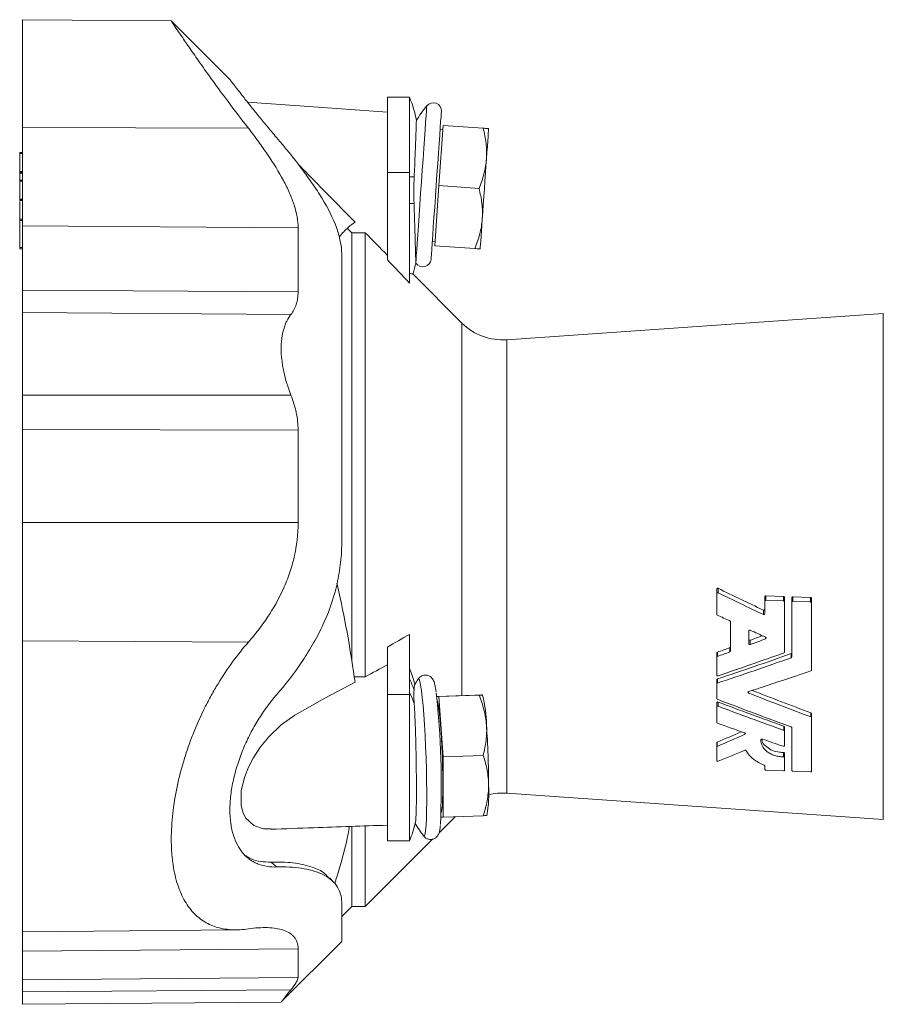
# Model space of a CAD drawing. Header units: millimetres. Extents: x 113 to 719, y 52 to 537.
# Tile 3 of 5: x 116 to 274, y 339 to 519. Entities that reach past the tile are written whole.
import ezdxf

# ---------------------------------------------------------------- set-up
doc = ezdxf.new("R2010")
doc.units = ezdxf.units.MM

msp = doc.modelspace()

# ---------------------------------------------------------------- linework, layer by layer
at = {"color": 7, "linetype": 'Continuous', "lineweight": 15}
for p, q in [((144.12, 518.32), (117, 518.56)), ((154.8, 507.63), (144.13, 518.3)), ((187.5, 504.42), (183.5, 504.42)), ((183.5, 504.42), (183.5, 490.68)), ((187.5, 504.42), (187.5, 490.68)), ((193.64, 499.28), (192.88, 488.31)), ((193.64, 499.28), (200.94, 498.77)), ((193.59, 498.53), (193.09, 498.57)), ((116.49, 494.34), (117, 494.34)), ((116.49, 494.15), (116.49, 490.85)), ((116.49, 490.67), (117, 490.67)), ((116.49, 490.56), (116.49, 489.34)), ((183.5, 490.68), (183.5, 474.76)), ((187.5, 490.68), (187.5, 470.54)), ((116.49, 489.32), (117, 489.32)), ((116.49, 489.14), (116.49, 485.84)), ((192.88, 488.31), (192.11, 477.33)), ((192.88, 488.31), (200.18, 487.8)), ((116.49, 485.65), (117, 485.65)), ((116.49, 481.93), (116.49, 477.03)), ((176.98, 479.71), (176.18, 480.53)), ((176.98, 401.53), (176.98, 479.71)), ((179.46, 479.71), (176.98, 479.71)), ((179.46, 398.74), (179.46, 479.71)), ((191.66, 478.12), (192.16, 478.08)), ((116.49, 476.75), (117, 476.75)), ((192.11, 477.33), (199.41, 476.82)), ((197.07, 463.25), (188.1, 472.22)), ((273.85, 465), (205.23, 460.2)), ((243.5, 413.88), (243.5, 414.7)), ((243.5, 413.88), (243.5, 410.16)), ((252.25, 412.5), (252.25, 413.31)), ((252.43, 413.5), (255.67, 413.38)), ((255.85, 412.37), (255.85, 413.18)), ((257.18, 412.32), (257.18, 413.13)), ((257.36, 413.31), (260.6, 413.19)), ((260.78, 412.18), (260.78, 412.99)), ((252.25, 412.5), (252.25, 410.27)), ((255.67, 412.56), (252.43, 412.69)), ((255.85, 403.26), (255.85, 412.37)), ((257.18, 412.32), (257.18, 402.37)), ((260.6, 412.38), (257.36, 412.5)), ((260.78, 400), (260.78, 412.18)), ((246.02, 408.74), (246.02, 403.44)), ((187.5, 406.48), (187.5, 395.49)), ((249.35, 407.08), (249.35, 404.8)), ((183.5, 404.17), (183.5, 395.49)), ((243.5, 402.31), (243.5, 403.07)), ((243.5, 402.31), (243.5, 399.08)), ((177.43, 398.74), (179.46, 398.74)), ((243.5, 397.45), (243.5, 398.2)), ((243.5, 397.45), (243.5, 394.79)), ((183.5, 395.49), (183.5, 368.83)), ((187.5, 395.49), (187.5, 368.83)), ((192.47, 395.14), (199.41, 395.38)), ((192.47, 395.13), (192.88, 395.14)), ((192.88, 395.14), (200.18, 395.39)), ((192.88, 395.14), (193.64, 384.15)), ((200.84, 395.36), (200.79, 395.45)), ((243.5, 393.26), (243.5, 394.01)), ((243.5, 393.26), (243.5, 390.42)), ((260.78, 391.28), (260.78, 392.03)), ((255.85, 388.84), (255.85, 389.6)), ((260.78, 381.51), (260.78, 391.28)), ((255.85, 386.19), (255.85, 388.84)), ((257.18, 389.48), (257.18, 381.65)), ((243.5, 385.94), (243.5, 386.72)), ((193.64, 384.15), (200.94, 384.41)), ((243.5, 385.94), (243.5, 383.5)), ((255.85, 384.01), (255.85, 384.81)), ((193.64, 384.15), (193.64, 373.15)), ((252.25, 382.52), (252.25, 381.84)), ((255.85, 381.7), (255.85, 384.01)), ((252.43, 381.72), (255.67, 381.59)), ((257.36, 381.53), (260.6, 381.4)), ((205.23, 377.53), (273.85, 372.73)), ((201.57, 373.42), (201.61, 373.5)), ((192.91, 370.31), (195.82, 373.23)), ((193.64, 373.15), (193.24, 373.15)), ((193.64, 373.15), (200.94, 373.41)), ((201.56, 373.41), (201.57, 373.42)), ((176.98, 356.86), (176.98, 371.38)), ((179.46, 356.86), (179.46, 371.46)), ((179.46, 356.86), (191.73, 369.14)), ((183.5, 368.83), (187.5, 368.83)), ((190.06, 369.75), (190.08, 369.73)), ((163.28, 364.06), (162.3, 364.94)), ((175.16, 355.04), (176.98, 356.86)), ((176.98, 356.86), (179.46, 356.86)), ((117, 352.25), (156.02, 352.59)), ((164.16, 339.46), (175.2, 350.5)), ((117, 339.02), (164.16, 339.43))]:
    msp.add_line(p, q, dxfattribs=at)
at = {"color": 8, "linetype": 'Continuous', "lineweight": 0}
for p, q in [((117, 498.9), (158.16, 498.75)), ((116.49, 494.15), (117, 494.15)), ((116.49, 490.85), (117, 490.85)), ((116.49, 490.56), (117, 490.56)), ((183.5, 490.68), (187.5, 490.68)), ((116.49, 489.14), (117, 489.14)), ((188.37, 489.92), (187.5, 489.92)), ((116.49, 485.84), (117, 485.84)), ((116.49, 485.56), (117, 485.56)), ((188.34, 485.01), (187.5, 485.01)), ((116.49, 482.19), (117, 482.19)), ((116.49, 481.93), (117, 481.93)), ((117, 480.98), (167.21, 480.62)), ((116.49, 477.03), (117, 477.03)), ((117, 469.24), (167.21, 468.95)), ((117, 465.17), (165.9, 464.81)), ((197.07, 418.86), (197.07, 463.25)), ((273.85, 372.73), (273.85, 465)), ((205.23, 418.86), (205.23, 460.2)), ((117, 450.12), (165.9, 450.11)), ((117, 443.86), (167.21, 443.72)), ((117, 426.9), (167.21, 426.86)), ((197.07, 395.3), (197.07, 418.86)), ((205.23, 377.53), (205.23, 418.86)), ((243.75, 414.05), (243.75, 414.88)), ((252.43, 412.69), (252.43, 413.5)), ((255.67, 412.56), (255.67, 413.38)), ((257.36, 412.5), (257.36, 413.31)), ((260.6, 412.38), (260.6, 413.19)), ((252, 410.11), (252, 410.91)), ((252.38, 405.66), (252.38, 405.99)), ((117, 405.27), (158.16, 405.06)), ((245.91, 403.29), (245.91, 404.05)), ((249.6, 404.63), (249.6, 405.4)), ((243.61, 402.47), (243.61, 403.23)), ((257.07, 402.22), (257.07, 402.98)), ((243.61, 397.59), (243.61, 398.34)), ((183.5, 395.49), (187.5, 395.49)), ((249.31, 395.76), (249.31, 396.05)), ((243.75, 393.39), (243.75, 394.14)), ((260.67, 391.42), (260.67, 392.17)), ((255.74, 388.97), (255.74, 389.74)), ((248.64, 388.25), (248.64, 388.48)), ((243.58, 386.05), (243.58, 386.83)), ((255.66, 384.14), (255.66, 384.94)), ((117, 348.71), (167.21, 349.11)), ((117, 343.49), (167.21, 343.92)), ((117, 341.3), (165.9, 341.67))]:
    msp.add_line(p, q, dxfattribs=at)
at = {"color": 7, "linetype": 'Continuous', "lineweight": 15, "flags": 128}
for points in [[(183.5, 501.71), (170.02, 502.65), (158.02, 503.49)], [(191.44, 474.88), (191.44, 474.91), (191.46, 475.21), (191.5, 475.81), (191.56, 476.68), (191.64, 477.81), (191.74, 479.18), (191.85, 480.76), (191.97, 482.5), (192.1, 484.37), (192.24, 486.34), (192.38, 488.34), (192.52, 490.35), (192.66, 492.31), (192.79, 494.19), (192.91, 495.93), (193.02, 497.5), (193.11, 498.87), (193.19, 500.01), (193.26, 500.88), (193.3, 501.47), (193.32, 501.77), (193.32, 501.81)], [(201.54, 493.21), (201.62, 494.41), (201.7, 495.49), (201.77, 496.43), (201.82, 497.23), (201.87, 497.87), (201.9, 498.33), (201.92, 498.61), (201.92, 498.7)], [(200.77, 482.24), (200.86, 483.53), (200.96, 484.89), (201.06, 486.3), (201.16, 487.73), (201.26, 489.16), (201.36, 490.57), (201.45, 491.93), (201.54, 493.21)], [(200.77, 482.24), (200.69, 481.05), (200.61, 479.97), (200.55, 479.02), (200.49, 478.23), (200.45, 477.59), (200.42, 477.13), (200.4, 476.85), (200.39, 476.76)], [(162.28, 371), (160.91, 371.01), (159.13, 371.61), (157.64, 373.01), (157.13, 374.06), (156.82, 375.33), (156.84, 377.98), (157.48, 380.57), (158.16, 382.27), (159.01, 383.89), (160.35, 385.95), (161.86, 387.78), (164.16, 389.99), (166.6, 391.76), (172.08, 394.85), (177.59, 397.73), (177.59, 397.73)], [(192.55, 394.37), (192.63, 394.23), (192.75, 393.77), (192.88, 393.02), (193, 391.99), (193.12, 390.73), (193.23, 389.27), (193.34, 387.65), (193.43, 385.93), (193.5, 384.15), (193.55, 382.37), (193.58, 380.65), (193.59, 379.03), (193.58, 377.56), (193.55, 376.3), (193.5, 375.27), (193.43, 374.52), (193.34, 374.05), (193.27, 373.91)]]:
    msp.add_lwpolyline(points, dxfattribs=at)
at = {"color": 8, "linetype": 'Continuous', "lineweight": 0, "flags": 128}
for points in [[(188.66, 474.35), (188.7, 474.79), (188.75, 475.53), (188.82, 476.55), (188.91, 477.82), (189.01, 479.32), (189.13, 481.02), (189.26, 482.88), (189.4, 484.86), (189.54, 486.92), (189.69, 489.01), (189.84, 491.1), (189.98, 493.13), (190.11, 495.06), (190.24, 496.85), (190.35, 498.46), (190.45, 499.86), (190.53, 501.02), (190.59, 501.91), (190.63, 502.51), (190.66, 502.82), (190.66, 502.86)], [(190.08, 369.73), (190.11, 369.69), (190.24, 369.74), (190.35, 370.1), (190.45, 370.75), (190.53, 371.69), (190.59, 372.89), (190.63, 374.33), (190.66, 375.97), (190.66, 377.79), (190.63, 379.75), (190.59, 381.79), (190.53, 383.88), (190.45, 385.98), (190.35, 388.03), (190.24, 390), (190.11, 391.84), (189.98, 393.51), (189.84, 394.98), (189.69, 396.22), (189.54, 397.19), (189.4, 397.88), (189.26, 398.28), (189.13, 398.37), (189.08, 398.32)]]:
    msp.add_lwpolyline(points, dxfattribs=at)
at = {"color": 7, "linetype": 'Continuous', "lineweight": 15}
for centre, radius, start, end in [((171.91, 497.42), 17.08, 9.1866, 24.1895), ((210.11, 487.1), 25.03, 140.9937, 148.5635), ((191.82, 501.91), 1.5, 356, 140.9937), ((171.91, 477.51), 17.08, 341.7751, 348.9309), ((189.94, 474.98), 1.5, 212.0633, 356), ((204.5, 470.67), 10.5, 225, 274), ((171.91, 393.29), 17.08, 13.3988, 24.1895), ((210.11, 384.74), 25.03, 147.1461, 149.8934), ((43.62, 379.07), 149.69, 357.2263, 6.4225), ((178.77, 389.77), 22.77, 0.4079, 14.2105), ((34.06, 378.59), 167.87, 0.1212, 3.8764), ((179.35, 377.52), 22.62, 349.762, 3.6049), ((204.5, 367.05), 10.5, 86, 104.2592), ((171.91, 375.83), 17.08, 335.8105, 347.7544), ((210.11, 384.74), 25.03, 210.3093, 216.8587)]:
    msp.add_arc(centre, radius, start, end, dxfattribs=at)
at = {"color": 8, "linetype": 'Continuous', "lineweight": 0}
for centre, radius, start, end in [((175.45, 392.09), 13.58, 18.25, 27.4506), ((175.46, 389.64), 13.57, 17.8679, 27.453)]:
    msp.add_arc(centre, radius, start, end, dxfattribs=at)
at = {"color": 7, "linetype": 'Continuous', "lineweight": 15}
for centre, major_axis, ratio, start_param, end_param in [((308.12, 411.77), (116.9, -43.53), 0.180078, 4.197625, 4.279814), ((308.75, 411.54), (120.63, -44.92), 0.180078, 4.211642, 4.290704), ((299.07, 411.64), (119, -44.32), 0.180078, 4.295676, 4.317317), ((299.07, 411.64), (119, -44.32), 0.180078, 4.351595, 4.37711), ((244.6, 425.31), (106.2, 39.55), 0.180078, 4.692416, 4.713507), ((244.6, 425.31), (106.2, 39.55), 0.180078, 4.636142, 4.65773), ((245.23, 425.53), (109.93, 40.94), 0.180078, 4.68509, 4.7104), ((245.23, 425.53), (109.93, 40.94), 0.180078, 4.630731, 4.651587), ((257.85, 425.44), (108.43, 40.38), 0.180078, 4.513974, 4.638187), ((258.48, 425.67), (112.16, 41.77), 0.180078, 4.512708, 4.632815), ((254.91, 425.63), (111.56, 41.55), 0.180078, 4.545407, 4.652824), ((268.17, 425.77), (113.79, 42.38), 0.180078, 4.479367, 4.579609), ((268.17, 411.96), (113.79, -42.38), 0.180078, 4.613291, 4.713534), ((267.54, 412.18), (110.06, -40.99), 0.180078, 4.619352, 4.717032), ((258.48, 412.05), (112.16, -41.77), 0.180078, 4.646633, 4.76674), ((254.28, 412.32), (107.83, -40.16), 0.180078, 4.681727, 4.792842), ((254.91, 412.09), (111.56, -41.55), 0.180078, 4.679331, 4.786749), ((245.23, 412.19), (109.93, -40.94), 0.180078, 4.764656, 4.810058), ((271.35, 423.23), (71.42, 42.62), 0.238192, 4.176095, 4.241146), ((271.61, 423.38), (73.79, 44.03), 0.238192, 4.185632, 4.257868), ((245.23, 412.19), (109.93, -40.94), 0.180078, 4.839097, 4.873638), ((277.86, 423.42), (74.47, 44.44), 0.238192, 4.100871, 4.17145)]:
    msp.add_ellipse(centre, major_axis=major_axis, ratio=ratio, start_param=start_param, end_param=end_param, dxfattribs=at)
for points, knots in [([(117, 498.9), (117, 500.06), (117, 501.23), (117, 503.57), (117, 504.73), (117, 507.02), (117, 508.14), (117, 510.28), (117, 511.31), (117, 513.21), (117, 514.09), (117, 515.64), (117, 516.31), (117, 517.41), (117, 517.84), (117, 518.41), (117, 518.56), (117, 518.56)], [0, 0, 0, 0, 0.125, 0.125, 0.25, 0.25, 0.375, 0.375, 0.5, 0.5, 0.625, 0.625, 0.75, 0.75, 0.875, 0.875, 1, 1, 1, 1]), ([(144.12, 518.29), (144.16, 518.24), (144.23, 518.13), (144.91, 517.12), (145.97, 515.55), (147.44, 513.4), (149.34, 510.67), (151.68, 507.39), (154.6, 503.39), (156.89, 500.4), (158.16, 498.75)], [0, 0, 0, 0, 0.113778, 0.225254, 0.339739, 0.45588, 0.574743, 0.704681, 0.837396, 1, 1, 1, 1]), ([(154.8, 507.63), (154.79, 507.63), (154.85, 507.56), (155.01, 507.35), (155.08, 507.26), (155.24, 507.05), (155.33, 506.93), (155.65, 506.52), (155.91, 506.18), (156.36, 505.59), (156.53, 505.39), (156.87, 504.94), (157.05, 504.71), (157.63, 503.98), (158.05, 503.44), (158.73, 502.6), (158.96, 502.3), (159.44, 501.71), (159.69, 501.4), (160.46, 500.45), (161, 499.8), (162.11, 498.46), (162.69, 497.77), (163.28, 497.07)], [0, 0, 0, 0, 0.125, 0.125, 0.1875, 0.1875, 0.25, 0.25, 0.375, 0.375, 0.4375, 0.4375, 0.5, 0.5, 0.625, 0.625, 0.6875, 0.6875, 0.75, 0.75, 0.875, 0.875, 1, 1, 1, 1]), ([(188.37, 489.92), (188.4, 490.58), (188.46, 491.91), (188.53, 493.77), (188.6, 495.49), (188.66, 496.99), (188.7, 498.25), (188.74, 499.22), (188.76, 499.87), (188.77, 500.19), (188.77, 500.16), (188.77, 500.15)], [0, 0, 0, 0, 0.116109, 0.235586, 0.351726, 0.471209, 0.587826, 0.70777, 0.825399, 0.946381, 1, 1, 1, 1]), ([(117, 480.98), (117, 482.11), (117, 483.35), (117, 486.03), (117, 487.47), (117, 490.51), (117, 492.11), (117, 495.43), (117, 497.15), (117, 498.9)], [0, 0, 0, 0, 0.25, 0.25, 0.5, 0.5, 0.75, 0.75, 1, 1, 1, 1]), ([(167.21, 480.62), (167.21, 481.89), (166.97, 483.26), (166.39, 485.08), (166.26, 485.44), (165.98, 486.19), (165.82, 486.57), (165.32, 487.71), (164.95, 488.48), (163.71, 490.8), (162.74, 492.36), (161.12, 494.75), (160.56, 495.55), (159.38, 497.15), (158.78, 497.95), (158.16, 498.75)], [0, 0, 0, 0, 0.25, 0.25, 0.3125, 0.3125, 0.375, 0.375, 0.5, 0.5, 0.75, 0.75, 0.875, 0.875, 1, 1, 1, 1]), ([(201.54, 493.21), (201.57, 493.68), (201.58, 494.15), (201.56, 495.08), (201.52, 495.55), (201.36, 496.93), (201.18, 497.85), (200.94, 498.77)], [0, 0, 0, 0, 0.25, 0.25, 0.5, 0.5, 1, 1, 1, 1]), ([(201.92, 498.7), (201.92, 498.7), (201.9, 498.7), (201.81, 498.71), (201.74, 498.71), (201.49, 498.73), (201.24, 498.75), (200.94, 498.77)], [0, 0, 0, 0, 0.25, 0.25, 0.5, 0.5, 1, 1, 1, 1]), ([(163.28, 497.07), (164.89, 495.18), (166.4, 493.32), (168.5, 490.54), (169.17, 489.62), (170.44, 487.78), (171.04, 486.86), (172.68, 484.15), (173.57, 482.39), (174.5, 479.84), (174.75, 479), (175.07, 477.39), (175.16, 476.61), (175.16, 475.87)], [0, 0, 0, 0, 0.25, 0.25, 0.375, 0.375, 0.5, 0.5, 0.75, 0.75, 0.875, 0.875, 1, 1, 1, 1]), ([(116.49, 494.15), (116.49, 494.2), (116.49, 494.25), (116.49, 494.32), (116.49, 494.34), (116.49, 494.34)], [0, 0, 0, 0, 0.5, 0.5, 1, 1, 1, 1]), ([(177.59, 481.63), (175.33, 483.93), (171.9, 487.44), (168.46, 490.94), (167.28, 492.15)], [0, 0, 0, 0, 0.656672, 1, 1, 1, 1]), ([(200.18, 487.8), (200.54, 488.67), (200.85, 489.56), (201.32, 491.36), (201.48, 492.28), (201.54, 493.21)], [0, 0, 0, 0, 0.5, 0.5, 1, 1, 1, 1]), ([(116.49, 490.67), (116.49, 490.67), (116.49, 490.69), (116.49, 490.76), (116.49, 490.81), (116.49, 490.85)], [0, 0, 0, 0, 0.5, 0.5, 1, 1, 1, 1]), ([(116.49, 490.67), (116.49, 490.67), (116.49, 490.66), (116.49, 490.62), (116.49, 490.59), (116.49, 490.56)], [0, 0, 0, 0, 0.5, 0.5, 1, 1, 1, 1]), ([(116.49, 489.14), (116.49, 489.18), (116.49, 489.23), (116.49, 489.3), (116.49, 489.32), (116.49, 489.32)], [0, 0, 0, 0, 0.5, 0.5, 1, 1, 1, 1]), ([(188.37, 489.92), (188.33, 489.11), (188.31, 488.29), (188.3, 486.65), (188.32, 485.83), (188.34, 485.01)], [0, 0, 0, 0, 0.5, 0.5, 1, 1, 1, 1]), ([(200.77, 482.24), (200.81, 482.71), (200.82, 483.18), (200.79, 484.11), (200.76, 484.57), (200.6, 485.96), (200.41, 486.88), (200.18, 487.8)], [0, 0, 0, 0, 0.25, 0.25, 0.5, 0.5, 1, 1, 1, 1]), ([(116.49, 485.65), (116.49, 485.65), (116.49, 485.67), (116.49, 485.74), (116.49, 485.79), (116.49, 485.84)], [0, 0, 0, 0, 0.5, 0.5, 1, 1, 1, 1]), ([(116.49, 485.65), (116.49, 485.65), (116.49, 485.65), (116.49, 485.61), (116.49, 485.58), (116.49, 485.56)], [0, 0, 0, 0, 0.5, 0.5, 1, 1, 1, 1]), ([(116.49, 482.19), (116.49, 482.65), (116.49, 483.42), (116.49, 484.82), (116.49, 485.39)], [0, 0, 0, 0, 0.583112, 1, 1, 1, 1]), ([(188.34, 485.01), (188.36, 484.35), (188.38, 483.71), (188.42, 482.44), (188.44, 481.83), (188.47, 480.92), (188.48, 480.63), (188.5, 480.06), (188.51, 479.78), (188.53, 478.97), (188.55, 478.46), (188.57, 477.74), (188.57, 477.51), (188.59, 477.07), (188.59, 476.86), (188.61, 476.26), (188.62, 475.91), (188.63, 475.45), (188.64, 475.31), (188.65, 475.05), (188.65, 474.93), (188.66, 474.61), (188.66, 474.46), (188.66, 474.35)], [0, 0, 0, 0, 0.125, 0.125, 0.25, 0.25, 0.3125, 0.3125, 0.375, 0.375, 0.5, 0.5, 0.5625, 0.5625, 0.625, 0.625, 0.75, 0.75, 0.8125, 0.8125, 0.875, 0.875, 1, 1, 1, 1]), ([(116.49, 482.19), (116.49, 482.18), (116.49, 482.13), (116.49, 482.03), (116.49, 481.97), (116.49, 481.93)], [0, 0, 0, 0, 0.5, 0.5, 1, 1, 1, 1]), ([(177.59, 481.63), (177.19, 481.37), (176.42, 480.86), (175.27, 479.61), (174.7, 478.99)], [0, 0, 0, 0, 0.5079369, 1, 1, 1, 1]), ([(199.41, 476.82), (199.77, 477.7), (200.08, 478.59), (200.55, 480.39), (200.71, 481.31), (200.77, 482.24)], [0, 0, 0, 0, 0.5, 0.5, 1, 1, 1, 1]), ([(117, 480.98), (117, 479.27), (117, 477.43), (117, 473.51), (117, 471.43), (117, 469.24)], [0, 0, 0, 0, 0.5, 0.5, 1, 1, 1, 1]), ([(167.21, 480.62), (167.21, 478.93), (167.21, 477.1), (167.21, 473.2), (167.21, 471.13), (167.21, 468.95)], [0, 0, 0, 0, 0.5, 0.5, 1, 1, 1, 1]), ([(116.49, 476.75), (116.49, 476.75), (116.49, 476.75), (116.49, 476.78), (116.49, 476.81), (116.49, 476.87), (116.49, 476.91), (116.49, 476.97), (116.49, 477), (116.49, 477.03)], [0, 0, 0, 0, 0.25, 0.25, 0.5, 0.5, 0.75, 0.75, 1, 1, 1, 1]), ([(175.16, 423.11), (175.16, 425.64), (175.16, 428.2), (175.16, 433.32), (175.16, 435.87), (175.16, 440.94), (175.16, 443.44), (175.16, 448.35), (175.16, 450.75), (175.16, 455.39), (175.16, 457.63), (175.16, 461.91), (175.16, 463.94), (175.16, 467.78), (175.16, 469.58), (175.16, 472.93), (175.16, 474.47), (175.16, 475.87)], [0, 0, 0, 0, 0.125, 0.125, 0.25, 0.25, 0.375, 0.375, 0.5, 0.5, 0.625, 0.625, 0.75, 0.75, 0.875, 0.875, 1, 1, 1, 1]), ([(200.39, 476.76), (200.39, 476.76), (200.37, 476.76), (200.28, 476.76), (200.21, 476.77), (199.95, 476.79), (199.71, 476.8), (199.41, 476.82)], [0, 0, 0, 0, 0.25, 0.25, 0.5, 0.5, 1, 1, 1, 1]), ([(188.66, 474.35), (188.67, 474.27), (188.67, 474.16), (188.67, 474.22), (188.67, 474.24)], [0, 0, 0, 0, 0.684061, 1, 1, 1, 1]), ([(187.5, 472.36), (187.65, 472.31), (187.96, 472.21), (188.18, 472.17), (188.09, 472.19), (188.07, 472.19)], [0, 0, 0, 0, 0.415712, 0.831608, 1, 1, 1, 1]), ([(117, 465.17), (117, 465.71), (117, 466.33), (117, 467.69), (117, 468.44), (117, 469.24)], [0, 0, 0, 0, 0.5, 0.5, 1, 1, 1, 1]), ([(165.9, 464.81), (166.32, 465.34), (166.64, 465.94), (166.98, 466.98), (167.07, 467.35), (167.18, 468.12), (167.21, 468.53), (167.21, 468.95)], [0, 0, 0, 0, 0.5, 0.5, 0.75, 0.75, 1, 1, 1, 1]), ([(117, 465.17), (117, 464.44), (117, 463.52), (117, 461.36), (117, 460.12), (117, 457.44), (117, 456), (117, 453.06), (117, 451.56), (117, 450.12)], [0, 0, 0, 0, 0.25, 0.25, 0.5, 0.5, 0.75, 0.75, 1, 1, 1, 1]), ([(165.9, 450.11), (165.34, 451.53), (164.9, 452.96), (164.52, 454.77), (164.45, 455.13), (164.34, 455.84), (164.29, 456.19), (164.17, 457.23), (164.13, 457.91), (164.13, 458.89), (164.14, 459.22), (164.18, 459.85), (164.21, 460.16), (164.33, 461.05), (164.44, 461.61), (164.67, 462.4), (164.75, 462.66), (164.94, 463.15), (165.04, 463.38), (165.37, 464.05), (165.62, 464.45), (165.9, 464.81)], [0, 0, 0, 0, 0.25, 0.25, 0.3125, 0.3125, 0.375, 0.375, 0.5, 0.5, 0.5625, 0.5625, 0.625, 0.625, 0.75, 0.75, 0.8125, 0.8125, 0.875, 0.875, 1, 1, 1, 1]), ([(117, 450.12), (117, 449.06), (117, 447.99), (117, 445.9), (117, 444.86), (117, 443.86)], [0, 0, 0, 0, 0.5, 0.5, 1, 1, 1, 1]), ([(165.9, 450.11), (166.32, 449.07), (166.64, 448.01), (166.98, 446.41), (167.07, 445.86), (167.18, 444.78), (167.21, 444.25), (167.21, 443.72)], [0, 0, 0, 0, 0.5, 0.5, 0.75, 0.75, 1, 1, 1, 1]), ([(117, 426.9), (117, 429.78), (117, 432.65), (117, 438.32), (117, 441.12), (117, 443.86)], [0, 0, 0, 0, 0.5, 0.5, 1, 1, 1, 1]), ([(167.21, 426.86), (167.21, 429.72), (167.21, 432.58), (167.21, 438.21), (167.21, 441), (167.21, 443.72)], [0, 0, 0, 0, 0.5, 0.5, 1, 1, 1, 1]), ([(117, 426.9), (117, 424.99), (117, 423.07), (117, 419.27), (117, 417.39), (117, 413.72), (117, 411.94), (117, 408.49), (117, 406.84), (117, 405.27)], [0, 0, 0, 0, 0.25, 0.25, 0.5, 0.5, 0.75, 0.75, 1, 1, 1, 1]), ([(167.21, 426.86), (167.21, 424.71), (166.97, 422.62), (166.39, 420.09), (166.26, 419.59), (165.98, 418.59), (165.82, 418.1), (165.32, 416.64), (164.95, 415.7), (163.71, 412.96), (162.74, 411.25), (161.12, 408.81), (160.56, 408.03), (159.38, 406.51), (158.78, 405.77), (158.16, 405.06)], [0, 0, 0, 0, 0.25, 0.25, 0.3125, 0.3125, 0.375, 0.375, 0.5, 0.5, 0.75, 0.75, 0.875, 0.875, 1, 1, 1, 1]), ([(163.28, 395.46), (164.89, 397.3), (166.4, 399.24), (168.5, 402.33), (169.17, 403.39), (170.44, 405.59), (171.04, 406.72), (172.68, 410.21), (173.57, 412.63), (174.5, 416.46), (174.75, 417.78), (175.07, 420.43), (175.16, 421.76), (175.16, 423.11)], [0, 0, 0, 0, 0.25, 0.25, 0.375, 0.375, 0.5, 0.5, 0.75, 0.75, 0.875, 0.875, 1, 1, 1, 1]), ([(177.59, 397.73), (177.19, 400.41), (176.39, 405.79), (175.17, 411.88), (174.41, 415.23), (174.29, 415.74)], [0, 0, 0, 0, 0.45638, 0.917179, 1, 1, 1, 1]), ([(243.5, 414.7), (243.5, 414.77), (243.52, 414.83), (243.62, 414.9), (243.69, 414.9), (243.75, 414.88)], [0, 0, 0, 0, 0.5, 0.5, 1, 1, 1, 1]), ([(243.75, 414.05), (243.69, 414.08), (243.62, 414.07), (243.52, 414), (243.5, 413.94), (243.5, 413.88)], [0, 0, 0, 0, 0.5, 0.5, 1, 1, 1, 1]), ([(252.25, 413.31), (252.25, 413.36), (252.27, 413.41), (252.33, 413.48), (252.38, 413.5), (252.43, 413.5)], [0, 0, 0, 0, 0.5, 0.5, 1, 1, 1, 1]), ([(255.67, 413.38), (255.72, 413.38), (255.77, 413.35), (255.83, 413.28), (255.85, 413.23), (255.85, 413.18)], [0, 0, 0, 0, 0.5, 0.5, 1, 1, 1, 1]), ([(257.18, 413.13), (257.18, 413.18), (257.19, 413.22), (257.26, 413.3), (257.31, 413.32), (257.36, 413.31)], [0, 0, 0, 0, 0.5, 0.5, 1, 1, 1, 1]), ([(260.6, 413.19), (260.65, 413.19), (260.69, 413.16), (260.76, 413.09), (260.78, 413.04), (260.78, 412.99)], [0, 0, 0, 0, 0.5, 0.5, 1, 1, 1, 1]), ([(252.43, 412.69), (252.38, 412.69), (252.33, 412.67), (252.27, 412.6), (252.25, 412.55), (252.25, 412.5)], [0, 0, 0, 0, 0.5, 0.5, 1, 1, 1, 1]), ([(255.85, 412.37), (255.85, 412.41), (255.83, 412.46), (255.77, 412.54), (255.72, 412.56), (255.67, 412.56)], [0, 0, 0, 0, 0.5, 0.5, 1, 1, 1, 1]), ([(257.36, 412.5), (257.31, 412.5), (257.26, 412.48), (257.19, 412.41), (257.18, 412.36), (257.18, 412.32)], [0, 0, 0, 0, 0.5, 0.5, 1, 1, 1, 1]), ([(260.78, 412.18), (260.78, 412.23), (260.76, 412.28), (260.69, 412.35), (260.65, 412.38), (260.6, 412.38)], [0, 0, 0, 0, 0.5, 0.5, 1, 1, 1, 1]), ([(252, 410.91), (252.05, 410.88), (252.12, 410.88), (252.22, 410.95), (252.25, 411.01), (252.25, 411.07)], [0, 0, 0, 0, 0.5, 0.5, 1, 1, 1, 1]), ([(252.25, 410.27), (252.25, 410.21), (252.22, 410.15), (252.12, 410.09), (252.05, 410.08), (252, 410.11)], [0, 0, 0, 0, 0.5, 0.5, 1, 1, 1, 1]), ([(249.6, 407.23), (249.54, 407.26), (249.48, 407.26), (249.38, 407.19), (249.35, 407.14), (249.35, 407.08)], [0, 0, 0, 0, 0.5, 0.5, 1, 1, 1, 1]), ([(252.38, 405.66), (252.45, 405.68), (252.49, 405.75), (252.49, 405.89), (252.45, 405.96), (252.38, 405.99)], [0, 0, 0, 0, 0.5, 0.5, 1, 1, 1, 1]), ([(117, 352.29), (117, 352.28), (117, 352.2), (117, 352.57), (117, 353.49), (117, 355.15), (117, 357.54), (117, 360.68), (117, 364.52), (117, 368.94), (117, 373.8), (117, 378.9), (117, 384.04), (117, 389.04), (117, 393.74), (117, 398.04), (117, 401.9), (117, 404.17), (117, 405.27)], [0, 0, 0, 0, 0.009572, 0.067257, 0.128679, 0.193608, 0.261642, 0.332207, 0.404566, 0.477857, 0.551148, 0.623507, 0.694072, 0.762106, 0.827034, 0.888457, 0.946141, 1, 1, 1, 1]), ([(158.16, 405.06), (157.16, 403.92), (156.2, 402.72), (154.35, 400.2), (153.47, 398.87), (152.21, 396.79), (151.79, 396.07), (150.99, 394.61), (150.6, 393.87), (149.47, 391.61), (148.78, 390.06), (147.83, 387.69), (147.53, 386.89), (146.96, 385.27), (146.69, 384.44), (145.94, 381.97), (145.52, 380.33), (144.83, 377.07), (144.56, 375.45), (144.2, 372.23), (144.11, 370.68), (144.11, 368.46), (144.13, 367.74), (144.19, 366.67), (144.22, 366.33), (144.28, 365.63), (144.32, 365.29), (144.54, 363.61), (144.8, 362.38), (145.32, 360.68), (145.51, 360.14), (145.93, 359.11), (146.16, 358.62), (146.91, 357.24), (147.48, 356.45), (148.43, 355.43), (148.76, 355.11), (149.46, 354.54), (149.82, 354.28), (150.94, 353.6), (151.74, 353.26), (153.01, 352.9), (153.44, 352.81), (154.33, 352.67), (154.79, 352.62), (156.19, 352.57), (157.15, 352.62), (158.16, 352.77)], [0, 0, 0, 0, 0.0625, 0.0625, 0.125, 0.125, 0.15625, 0.15625, 0.1875, 0.1875, 0.25, 0.25, 0.28125, 0.28125, 0.3125, 0.3125, 0.375, 0.375, 0.4375, 0.4375, 0.5, 0.5, 0.53125, 0.53125, 0.546875, 0.546875, 0.5625, 0.5625, 0.625, 0.625, 0.65625, 0.65625, 0.6875, 0.6875, 0.75, 0.75, 0.78125, 0.78125, 0.8125, 0.8125, 0.875, 0.875, 0.90625, 0.90625, 0.9375, 0.9375, 1, 1, 1, 1]), ([(249.6, 405.4), (249.54, 405.38), (249.47, 405.39), (249.38, 405.46), (249.35, 405.51), (249.35, 405.57)], [0, 0, 0, 0, 0.5, 0.5, 1, 1, 1, 1]), ([(249.35, 404.8), (249.35, 404.74), (249.38, 404.69), (249.47, 404.62), (249.54, 404.61), (249.6, 404.63)], [0, 0, 0, 0, 0.5, 0.5, 1, 1, 1, 1]), ([(192.37, 395.97), (192.34, 396.14), (192.27, 396.64), (192.13, 397.34), (192, 397.84), (191.77, 398.32), (191.48, 398.67), (191.03, 398.97), (190.41, 399.11), (189.8, 398.98), (189.36, 398.67), (189.14, 398.43), (189.08, 398.32), (189.07, 398.3)], [0, 0, 0, 0, 0.100302, 0.30134, 0.517738, 0.597039, 0.661064, 0.726667, 0.794934, 0.868767, 0.929158, 0.9869, 1, 1, 1, 1]), ([(243.5, 399.08), (243.5, 399.02), (243.53, 398.97), (243.63, 398.91), (243.69, 398.9), (243.75, 398.92)], [0, 0, 0, 0, 0.5, 0.5, 1, 1, 1, 1]), ([(188.47, 397.29), (188.46, 397.28), (188.42, 397.24), (188.38, 396.72), (188.34, 396.34)], [0, 0, 0, 0, 0.266865, 1, 1, 1, 1]), ([(154.8, 374.48), (154.79, 375.35), (154.85, 376.25), (155.01, 377.63), (155.08, 378.09), (155.24, 379.03), (155.33, 379.51), (155.65, 380.94), (155.91, 381.89), (156.36, 383.31), (156.53, 383.78), (156.87, 384.72), (157.05, 385.19), (157.63, 386.58), (158.05, 387.48), (158.73, 388.79), (158.96, 389.23), (159.44, 390.08), (159.69, 390.5), (160.46, 391.74), (161, 392.53), (162.11, 394.05), (162.69, 394.77), (163.28, 395.46)], [0, 0, 0, 0, 0.125, 0.125, 0.1875, 0.1875, 0.25, 0.25, 0.375, 0.375, 0.4375, 0.4375, 0.5, 0.5, 0.625, 0.625, 0.6875, 0.6875, 0.75, 0.75, 0.875, 0.875, 1, 1, 1, 1]), ([(188.34, 396.34), (188.32, 396.01), (188.3, 395.64), (188.31, 395), (188.32, 394.78), (188.34, 394.3), (188.35, 394.06), (188.37, 393.8)], [0, 0, 0, 0, 0.5, 0.5, 0.75, 0.75, 1, 1, 1, 1]), ([(200.77, 395.42), (200.74, 395.42), (200.69, 395.42), (200.53, 395.42), (200.43, 395.41), (200.08, 395.4), (199.77, 395.39), (199.41, 395.38)], [0, 0, 0, 0, 0.25, 0.25, 0.5, 0.5, 1, 1, 1, 1]), ([(200.18, 395.39), (200.41, 395.4), (200.6, 395.41), (200.81, 395.42), (200.84, 395.42), (200.77, 395.42)], [0, 0, 0, 0, 0.5, 0.5, 1, 1, 1, 1]), ([(201.54, 389.94), (201.51, 390.4), (201.45, 390.87), (201.3, 391.79), (201.2, 392.25), (200.85, 393.61), (200.54, 394.51), (200.18, 395.39)], [0, 0, 0, 0, 0.25, 0.25, 0.5, 0.5, 1, 1, 1, 1]), ([(249.31, 395.76), (249.25, 395.78), (249.2, 395.84), (249.2, 395.97), (249.25, 396.02), (249.31, 396.05)], [0, 0, 0, 0, 0.5, 0.5, 1, 1, 1, 1]), ([(188.6, 372.21), (188.61, 372.23), (188.63, 372.31), (188.67, 372.8), (188.72, 373.66), (188.75, 374.85), (188.77, 376.3), (188.77, 377.99), (188.77, 379.85), (188.75, 381.86), (188.72, 383.93), (188.68, 386.02), (188.63, 388.04), (188.57, 389.96), (188.48, 391.98), (188.41, 393.13), (188.37, 393.8)], [0, 0, 0, 0, 0.02306, 0.09389, 0.166746, 0.238104, 0.311493, 0.38353, 0.457634, 0.530024, 0.604528, 0.676628, 0.750857, 0.822278, 0.895804, 1, 1, 1, 1]), ([(243.5, 394.01), (243.5, 394.06), (243.53, 394.11), (243.63, 394.16), (243.69, 394.16), (243.75, 394.14)], [0, 0, 0, 0, 0.5, 0.5, 1, 1, 1, 1]), ([(243.75, 393.39), (243.69, 393.41), (243.63, 393.4), (243.53, 393.35), (243.5, 393.31), (243.5, 393.26)], [0, 0, 0, 0, 0.5, 0.5, 1, 1, 1, 1]), ([(200.94, 384.41), (201.18, 385.32), (201.36, 386.23), (201.58, 388.07), (201.61, 389), (201.54, 389.94)], [0, 0, 0, 0, 0.5, 0.5, 1, 1, 1, 1]), ([(248.61, 388.5), (248.67, 388.48), (248.71, 388.43), (248.73, 388.33), (248.69, 388.28), (248.64, 388.25)], [0, 0, 0, 0, 0.5, 0.5, 1, 1, 1, 1]), ([(255.66, 384.14), (255.38, 384.15), (255.11, 384.17), (254.57, 384.25), (254.3, 384.32), (253.79, 384.48), (253.55, 384.58), (253.09, 384.81), (252.88, 384.94), (252.5, 385.23), (252.33, 385.39), (252.03, 385.73), (251.91, 385.91), (251.72, 386.28), (251.65, 386.48), (251.56, 386.87), (251.55, 387.07), (251.56, 387.27)], [0, 0, 0, 0, 0.125, 0.125, 0.25, 0.25, 0.375, 0.375, 0.5, 0.5, 0.625, 0.625, 0.75, 0.75, 0.875, 0.875, 1, 1, 1, 1]), ([(251.56, 387.27), (251.56, 387.31), (251.59, 387.35), (251.69, 387.4), (251.75, 387.4), (251.81, 387.38)], [0, 0, 0, 0, 0.5, 0.5, 1, 1, 1, 1]), ([(251.68, 387.39), (251.72, 387.19), (251.84, 386.66), (252.54, 385.91), (253.62, 385.28), (254.73, 384.98), (255.42, 384.95), (255.66, 384.94)], [0, 0, 0, 0, 0.147009, 0.395664, 0.638426, 0.870037, 1, 1, 1, 1]), ([(255.6, 386.08), (255.66, 386.06), (255.72, 386.06), (255.82, 386.11), (255.85, 386.15), (255.85, 386.19)], [0, 0, 0, 0, 0.5, 0.5, 1, 1, 1, 1]), ([(200.94, 384.41), (201.24, 383.52), (201.49, 382.62), (201.83, 380.79), (201.92, 379.87), (201.92, 378.94)], [0, 0, 0, 0, 0.5, 0.5, 1, 1, 1, 1]), ([(248.59, 385.33), (248.63, 385.35), (248.69, 385.35), (248.79, 385.33), (248.83, 385.3), (248.85, 385.26)], [0, 0, 0, 0, 0.5, 0.5, 1, 1, 1, 1]), ([(248.85, 385.26), (249.17, 384.7), (249.61, 384.19), (250.74, 383.29), (251.39, 382.92), (252.15, 382.63)], [0, 0, 0, 0, 0.5, 0.5, 1, 1, 1, 1]), ([(255.66, 384.94), (255.71, 384.94), (255.76, 384.92), (255.83, 384.87), (255.85, 384.84), (255.85, 384.81)], [0, 0, 0, 0, 0.5, 0.5, 1, 1, 1, 1]), ([(243.5, 383.5), (243.5, 383.45), (243.53, 383.41), (243.62, 383.37), (243.65, 383.37), (243.71, 383.37), (243.75, 383.37), (243.77, 383.38)], [0, 0, 0, 0, 0.5, 0.5, 0.75, 0.75, 1, 1, 1, 1]), ([(255.85, 384.01), (255.85, 384.04), (255.83, 384.08), (255.76, 384.13), (255.71, 384.14), (255.66, 384.14)], [0, 0, 0, 0, 0.5, 0.5, 1, 1, 1, 1]), ([(252.25, 381.84), (252.25, 381.81), (252.27, 381.78), (252.33, 381.73), (252.38, 381.72), (252.43, 381.72)], [0, 0, 0, 0, 0.5, 0.5, 1, 1, 1, 1]), ([(255.67, 381.59), (255.72, 381.59), (255.77, 381.6), (255.83, 381.64), (255.85, 381.67), (255.85, 381.7)], [0, 0, 0, 0, 0.5, 0.5, 1, 1, 1, 1]), ([(257.18, 381.65), (257.18, 381.62), (257.19, 381.59), (257.26, 381.55), (257.31, 381.53), (257.36, 381.53)], [0, 0, 0, 0, 0.5, 0.5, 1, 1, 1, 1]), ([(260.6, 381.4), (260.65, 381.4), (260.69, 381.41), (260.76, 381.46), (260.78, 381.49), (260.78, 381.51)], [0, 0, 0, 0, 0.5, 0.5, 1, 1, 1, 1]), ([(201.92, 378.94), (201.92, 378.48), (201.9, 378.01), (201.81, 377.07), (201.74, 376.6), (201.49, 375.22), (201.24, 374.31), (200.94, 373.41)], [0, 0, 0, 0, 0.25, 0.25, 0.5, 0.5, 1, 1, 1, 1]), ([(154.8, 374.48), (154.79, 373.6), (154.85, 372.78), (155.01, 371.61), (155.08, 371.24), (155.24, 370.5), (155.33, 370.15), (155.65, 369.13), (155.91, 368.52), (156.36, 367.68), (156.53, 367.42), (156.87, 366.92), (157.05, 366.68), (157.63, 366.03), (158.05, 365.66), (158.73, 365.2), (158.96, 365.06), (159.44, 364.8), (159.69, 364.69), (160.46, 364.39), (161, 364.25), (162.11, 364.08), (162.69, 364.04), (163.28, 364.06)], [0, 0, 0, 0, 0.125, 0.125, 0.1875, 0.1875, 0.25, 0.25, 0.375, 0.375, 0.4375, 0.4375, 0.5, 0.5, 0.625, 0.625, 0.6875, 0.6875, 0.75, 0.75, 0.875, 0.875, 1, 1, 1, 1]), ([(201.54, 373.43), (201.53, 373.43), (201.51, 373.43), (201.15, 373.42), (200.94, 373.41)], [0, 0, 0, 0, 0.426302, 1, 1, 1, 1]), ([(162.28, 370.94), (164.86, 371.03), (171.93, 371.28), (179, 371.53), (183.5, 371.68)], [0, 0, 0, 0, 0.364747, 1, 1, 1, 1]), ([(189.99, 369.87), (189.99, 369.86), (190.03, 369.77), (190.21, 369.55), (190.61, 369.23), (191.2, 369.04), (191.81, 369.11), (192.3, 369.37), (192.62, 369.7), (192.8, 370.01), (192.92, 370.32), (193.02, 370.73), (193.09, 371.13), (193.13, 371.54), (193.14, 371.64)], [0, 0, 0, 0, 0.003359, 0.075957, 0.149572, 0.226108, 0.304302, 0.375846, 0.440989, 0.509436, 0.591972, 0.710762, 0.929732, 1, 1, 1, 1]), ([(176.55, 371.44), (176.47, 371), (175.97, 368.14), (175.04, 364.72), (174.15, 361.86), (173.9, 361.07)], [0, 0, 0, 0, 0.118021, 0.755506, 1, 1, 1, 1]), ([(157.62, 366.15), (157.96, 365.94), (158.8, 365.4), (160.37, 364.99), (161.66, 364.96), (162.3, 364.94)], [0, 0, 0, 0, 0.248033, 0.623907, 1, 1, 1, 1]), ([(162.3, 364.94), (163.66, 364.94), (166.4, 364.94), (169.65, 364.18), (171.87, 363.22), (172.58, 362.31), (172.82, 362.01)], [0, 0, 0, 0, 0.306135, 0.61669, 0.872175, 1, 1, 1, 1]), ([(163.28, 364.06), (164.89, 364.1), (166.4, 364.03), (168.5, 363.72), (169.17, 363.58), (170.44, 363.22), (171.04, 363), (172.68, 362.23), (173.57, 361.56), (174.5, 360.28), (174.75, 359.8), (175.07, 358.77), (175.16, 358.21), (175.16, 357.61)], [0, 0, 0, 0, 0.25, 0.25, 0.375, 0.375, 0.5, 0.5, 0.75, 0.75, 0.875, 0.875, 1, 1, 1, 1]), ([(173.89, 361.08), (173.68, 361.31), (173.35, 361.65), (173.02, 361.99), (172.91, 362.1)], [0, 0, 0, 0, 0.667777, 1, 1, 1, 1]), ([(175.16, 350.55), (175.16, 350.53), (175.16, 350.49), (175.16, 351.22), (175.16, 352.66), (175.16, 354.75), (175.16, 356.66), (175.16, 357.61)], [0, 0, 0, 0, 0.122139, 0.345426, 0.566892, 0.785426, 1, 1, 1, 1]), ([(117, 352.25), (117, 352.13), (117, 351.84), (117, 350.62), (117, 349.34), (117, 348.71)], [0, 0, 0, 0, 0.274031, 0.638506, 1, 1, 1, 1]), ([(167.21, 349.11), (167.21, 349.99), (166.97, 350.7), (166.39, 351.42), (166.26, 351.55), (165.98, 351.8), (165.82, 351.92), (165.32, 352.24), (164.95, 352.41), (163.71, 352.83), (162.74, 352.97), (161.12, 353.02), (160.56, 353.01), (159.38, 352.93), (158.78, 352.86), (158.16, 352.77)], [0, 0, 0, 0, 0.25, 0.25, 0.3125, 0.3125, 0.375, 0.375, 0.5, 0.5, 0.75, 0.75, 0.875, 0.875, 1, 1, 1, 1]), ([(117, 348.71), (117, 347.53), (117, 346.5), (117, 344.75), (117, 344.04), (117, 343.49)], [0, 0, 0, 0, 0.5, 0.5, 1, 1, 1, 1]), ([(167.21, 349.11), (167.21, 347.94), (167.21, 346.91), (167.21, 345.18), (167.21, 344.46), (167.21, 343.92)], [0, 0, 0, 0, 0.5, 0.5, 1, 1, 1, 1]), ([(117, 341.3), (117, 341.81), (117, 342.26), (117, 343), (117, 343.28), (117, 343.49)], [0, 0, 0, 0, 0.5, 0.5, 1, 1, 1, 1]), ([(165.9, 341.67), (166.32, 342.18), (166.64, 342.63), (166.98, 343.2), (167.07, 343.38), (167.18, 343.68), (167.21, 343.81), (167.21, 343.92)], [0, 0, 0, 0, 0.5, 0.5, 0.75, 0.75, 1, 1, 1, 1]), ([(117, 339.09), (117, 339.07), (117, 338.98), (117, 339.61), (117, 340.74), (117, 341.3)], [0, 0, 0, 0, 0.122625, 0.568473, 1, 1, 1, 1]), ([(165.9, 341.67), (165.63, 341.32), (165.06, 340.61), (164.5, 339.9), (164.17, 339.48), (164.16, 339.47), (164.16, 339.47)], [0, 0, 0, 0, 0.265382, 0.537602, 0.803218, 1, 1, 1, 1])]:
    msp.add_open_spline(points, degree=3, knots=knots, dxfattribs=at)
for points in [[(183.5, 475.56), (182.15, 476.95), (180.8, 478.33), (179.46, 479.71)], [(187.5, 470.54), (186.17, 471.95), (184.83, 473.36), (183.5, 474.76)], [(243.5, 410.16), (243.5, 410.09), (243.54, 410.01), (243.61, 409.98)], [(245.91, 408.92), (245.97, 408.89), (246.02, 408.81), (246.02, 408.74)], [(183.5, 404.17), (184.83, 404.94), (186.17, 405.71), (187.5, 406.48)], [(243.5, 403.07), (243.5, 403.14), (243.54, 403.2), (243.61, 403.23)], [(243.61, 402.47), (243.54, 402.44), (243.5, 402.38), (243.5, 402.31)], [(246.02, 403.44), (246.02, 403.38), (245.97, 403.31), (245.91, 403.29)], [(255.74, 403.11), (255.8, 403.13), (255.85, 403.19), (255.85, 403.26)], [(257.18, 402.37), (257.18, 402.3), (257.13, 402.24), (257.07, 402.22)], [(179.46, 398.74), (180.8, 399.47), (182.15, 400.2), (183.5, 400.93)], [(260.67, 399.85), (260.73, 399.87), (260.78, 399.93), (260.78, 400)], [(243.5, 398.2), (243.5, 398.26), (243.54, 398.32), (243.61, 398.34)], [(243.61, 397.59), (243.54, 397.57), (243.5, 397.51), (243.5, 397.45)], [(243.5, 394.79), (243.5, 394.73), (243.54, 394.67), (243.61, 394.65)], [(260.67, 392.17), (260.73, 392.15), (260.78, 392.09), (260.78, 392.03)], [(260.78, 391.28), (260.78, 391.33), (260.73, 391.39), (260.67, 391.42)], [(243.5, 390.42), (243.5, 390.36), (243.54, 390.31), (243.61, 390.28)], [(255.74, 389.74), (255.8, 389.71), (255.85, 389.66), (255.85, 389.6)], [(257.07, 389.62), (257.13, 389.59), (257.18, 389.54), (257.18, 389.48)], [(255.85, 388.84), (255.85, 388.89), (255.8, 388.95), (255.74, 388.97)], [(243.5, 386.72), (243.5, 386.77), (243.53, 386.81), (243.58, 386.83)], [(243.58, 386.05), (243.53, 386.02), (243.5, 385.98), (243.5, 385.94)], [(252.15, 382.63), (252.21, 382.6), (252.25, 382.56), (252.25, 382.52)]]:
    msp.add_open_spline(points, degree=3, dxfattribs=at)

doc.saveas('drawing.dxf')
